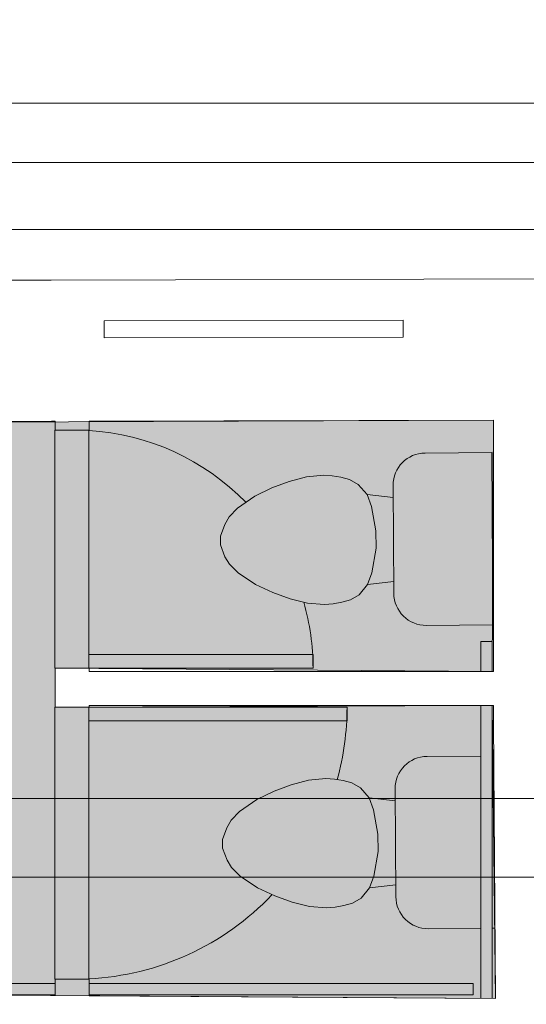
# Model space of a CAD drawing. Header units: millimetres. Extents: x -68772 to 137055, y -73300 to 19650.
# Tile 86 of 125: x 42349 to 43840, y 6536 to 9431. Entities that reach past the tile are written whole.
import ezdxf
from ezdxf.enums import TextEntityAlignment as Align

# ---------------------------------------------------------------- set-up
doc = ezdxf.new("R2010")
doc.units = ezdxf.units.MM
doc.header["$MEASUREMENT"] = 0
doc.set_wipeout_variables(frame=1)
doc.linetypes.add('Wipeout_Contour', pattern=[1000, 0, -1000])
for name, color, linetype in [('Dimensions', 7, 'Continuous'), ('Doors', 7, 'Continuous'), ('Nowe_Cut Pattern', 7, 'Continuous'), ('Plumbing Fixtures', 7, 'Continuous'), ('Room Tags', 7, 'Continuous'), ('Spot Elevations', 7, 'Continuous'), ('Windows', 7, 'Continuous')]:
    doc.layers.add(name, color=color, linetype=linetype)
for name, color, linetype, lineweight in [('Dimensions_Nr_pióra__7', 7, 'Continuous', 5), ('Doors_Nr_pióra__7', 7, 'Continuous', 5), ('Nowe_Metryczki pomieszczeń ARCHICADa_Nr_pióra__1', 7, 'Continuous', 18), ('Nowe_Walls_Nr_pióra__93', 7, 'Continuous', 20), ('Pipes_Nr_pióra__3', 7, 'Continuous', 18), ('Plumbing Fixtures_Nr_pióra__7', 7, 'Continuous', 5), ('Room Tags_Nr_pióra__7', 7, 'Continuous', 5), ('Spot Elevations_Nr_pióra__7', 7, 'Continuous', 5), ('Walls_Nr_pióra__93', 7, 'Continuous', 20), ('Windows_Nr_pióra__7', 7, 'Continuous', 5)]:
    doc.layers.add(name, color=color, linetype=linetype, lineweight=lineweight)
doc.styles.add('GENERATED_STYLE_1', font='arial.ttf')
doc.styles.add('GENERATED_STYLE_2', font='arialbd.ttf')
doc.dimstyles.new('GENERATED_STYLE__8', dxfattribs={"dimtxt": 100, "dimasz": 40.305087, "dimexe": 0.18, "dimexo": 0.0625, "dimgap": 0.09, "dimtad": 1, "dimtih": 1, "dimtoh": 1, "dimdec": 0, "dimlfac": 0.1, "dimzin": 0, "dimdsep": 46, "dimtxsty": 'GENERATED_STYLE_1', "dimblk": 'ARROWHEAD_6', "dimblk1": 'ARROWHEAD_6', "dimblk2": 'ARROWHEAD_6', "dimcen": 0.09, "dimse1": 1, "dimse2": 1, "dimclrd": 7, "dimclre": 7, "dimclrt": 7, "dimadec": 1, "dimazin": 0, "dimtfac": 1, "dimtdec": 4, "dimtmove": 0, "dimatfit": 3, "dimfxl": 0, "dimtolj": 1, "dimtzin": 0, "dimarcsym": 0})
doc.dimstyles.new('GENERATED_STYLE__9', dxfattribs={"dimtxt": 100, "dimasz": 40.305087, "dimexe": 0.18, "dimexo": 0.0625, "dimgap": 0.09, "dimtad": 1, "dimdec": 0, "dimlfac": 0.1, "dimzin": 0, "dimdsep": 46, "dimtxsty": 'GENERATED_STYLE_1', "dimblk": 'ARROWHEAD_6', "dimblk1": 'ARROWHEAD_6', "dimblk2": 'ARROWHEAD_6', "dimcen": 0.09, "dimse1": 1, "dimse2": 1, "dimclrd": 7, "dimclre": 7, "dimclrt": 7, "dimadec": 1, "dimazin": 0, "dimtfac": 1, "dimtdec": 4, "dimtmove": 0, "dimatfit": 3, "dimfxl": 0, "dimtolj": 1, "dimtzin": 0, "dimarcsym": 0})

# ---------------------------------------------------------------- blocks, each defined once
blk = doc.blocks.new('12. WC_1_12', base_point=(41847.9, 7647.9))
at = {"layer": 'Nowe_Cut Pattern', "linetype": 'Continuous', "lineweight": 18}
blk.add_hatch(color=255, dxfattribs=at).paths.add_polyline_path([(40257.4, 6576.1), (43748.9, 6552.2), (43739.4, 7414.3), (42453.4, 7409.3), (42453.4, 7524.3), (43739.4, 7514.3), (43743.4, 8253.4), (40241.5, 8239.4)])
at = {"layer": 'Nowe_Metryczki pomieszczeń ARCHICADa_Nr_pióra__1', "color": 7, "linetype": 'Continuous', "lineweight": 18}
for p, q in [((41410.9, 7647.9), (42284.9, 7647.9)), ((41410.9, 7459.4), (41410.9, 7647.9)), ((42284.9, 7647.9), (42284.9, 7459.4)), ((42284.9, 7459.4), (41410.9, 7459.4))]:
    blk.add_line(p, q, dxfattribs=at)
at = {"layer": 'Nowe_Metryczki pomieszczeń ARCHICADa_Nr_pióra__1', "color": 7, "lineweight": 18}
for tag, height, style, p in [('ROOM_NAME', 120, 'GENERATED_STYLE_2', (41410.9, 7809.1)), ('ROOM_AREA', 120, 'GENERATED_STYLE_1', (41510.9, 7620.5)), ('DUMMY_342', 120, 'GENERATED_STYLE_1', (41941, 7620.5)), ('DUMMY_343', 80, 'GENERATED_STYLE_1', (42124.2, 7629.7))]:
    blk.add_attdef(tag, text='', height=height, dxfattribs=dict(at, style=style)).set_placement(p, align=Align.TOP_LEFT)
blk = doc.blocks.new('Окно_одинарное - Окно_одинарное-8939767-Rzut')
at = {"layer": 'Windows_Nr_pióra__7', "color": 7, "linetype": 'Continuous', "lineweight": 5}
for p, q in [((-440, -82.5), (-440, -32.5)), ((-440, -32.5), (440, -32.5)), ((440, -32.5), (440, -82.5)), ((440, -82.5), (-440, -82.5))]:
    blk.add_line(p, q, dxfattribs=at)
blk = doc.blocks.new('Дверь_порог_ - Дверь-8971681-Rzut')
at = {"layer": 'Doors_Nr_pióra__7', "color": 7, "linetype": 'Continuous', "lineweight": 5}
for p, q in [((400, 51), (-400, 51)), ((-400, -49), (-400, 51)), ((400, -49), (400, 51)), ((-400, -49), (400, -49)), ((360, -809), (360, -49)), ((400, -50), (400, -809)), ((400, -809), (360, -809))]:
    blk.add_line(p, q, dxfattribs=at)
for start, end in [(182.8745, 226.3829), (254.5574, 270)]:
    blk.add_arc((400, -9), 800, start, end, dxfattribs=at)
blk = doc.blocks.new('Дверь_порог_ - Дверь-8971682-Rzut', base_point=(0, 0))
at = {"layer": 'Doors_Nr_pióra__7', "color": 7, "linetype": 'Continuous', "lineweight": 5}
for p, q in [((350, 709), (310, 709)), ((310, 709), (310, 49)), ((350, 50), (350, 709)), ((-350, 49), (-350, -51)), ((-350, 49), (350, 49)), ((350, 49), (350, -51)), ((350, -51), (-350, -51))]:
    blk.add_line(p, q, dxfattribs=at)
for start, end in [(90, 106.0531), (134.159, 176.7148)]:
    blk.add_arc((350, 9), 700, start, end, dxfattribs=at)
blk = doc.blocks.new('Туалет-Домашний-3D - Туалет-Домашний-3D-V8-Rzut')
at = {"layer": 'Plumbing Fixtures_Nr_pióra__7', "color": 7, "linetype": 'Continuous', "lineweight": 5}
for p, q in [((-253.4, 489.9), (-253.4, 494.7)), ((253.4, 494.7), (253.4, 486.6)), ((-253.4, 298.5), (-253.4, 456.6)), ((253.4, 453.2), (253.4, 298.5)), ((158.8, 203.8), (-158.8, 203.8)), ((-123.5, 203.8), (-132.3, 127)), ((123.5, 203.8), (132.3, 127)), ((-25.4, 152.4), (-97.4, 139.7)), ((25.4, 152.4), (-25.4, 152.4)), ((97.4, 139.7), (25.4, 152.4)), ((-132.3, 127), (-162.6, 101.6)), ((-97.4, 139.7), (-132.3, 127)), ((132.3, 127), (97.4, 139.7)), ((162.6, 101.6), (132.3, 127)), ((-162.6, 101.6), (-177, 76.2)), ((177, 76.2), (162.6, 101.6)), ((-177, 76.2), (-183.8, 50.8)), ((183.8, 50.8), (177, 76.2)), ((-183.8, 50.8), (-188.3, 25.3)), ((188.3, 25.3), (183.8, 50.8)), ((-188.3, 25.3), (-190.5, 0)), ((190.5, 0), (188.3, 25.3)), ((-190.5, 0), (-186.1, -50.6)), ((186.1, -50.6), (190.5, 0)), ((-186.1, -50.6), (-172.4, -101.6)), ((172.4, -101.6), (186.1, -50.6)), ((-172.4, -101.6), (-153.9, -152.4)), ((153.9, -152.4), (172.4, -101.6)), ((-153.9, -152.4), (-130.2, -203.2)), ((130.2, -203.2), (153.9, -152.4)), ((-130.2, -203.2), (-95, -254)), ((95, -254), (130.2, -203.2)), ((-95, -254), (-69.6, -279.4)), ((69.6, -279.4), (95, -254)), ((-69.6, -279.4), (-47.6, -292.1)), ((47.6, -292.1), (69.6, -279.4)), ((-47.6, -292.1), (-12.7, -304.8)), ((-12.7, -304.8), (12.7, -304.8)), ((12.7, -304.8), (47.6, -292.1))]:
    blk.add_line(p, q, dxfattribs=at)
for centre, start, end in [((-158.8, 298.5), 180, 270), ((158.8, 298.5), 270, 0)]:
    blk.add_arc(centre, 94.6, start, end, dxfattribs=at)
blk = doc.blocks.new('Туалет-Домашний-3D - Туалет-Домашний-3D-V9-Rzut')
at = {"layer": 'Plumbing Fixtures_Nr_pióra__7', "color": 7, "linetype": 'Continuous', "lineweight": 5}
for p, q in [((-253.4, 494.7), (253.4, 494.7)), ((-253.4, 298.5), (-253.4, 494.7)), ((253.4, 494.7), (253.4, 298.5)), ((158.8, 203.8), (-158.8, 203.8)), ((-123.5, 203.8), (-132.3, 127)), ((123.5, 203.8), (132.3, 127)), ((-25.4, 152.4), (-97.4, 139.7)), ((25.4, 152.4), (-25.4, 152.4)), ((97.4, 139.7), (25.4, 152.4)), ((-132.3, 127), (-162.6, 101.6)), ((-97.4, 139.7), (-132.3, 127)), ((132.3, 127), (97.4, 139.7)), ((162.6, 101.6), (132.3, 127)), ((-162.6, 101.6), (-177, 76.2)), ((177, 76.2), (162.6, 101.6)), ((-177, 76.2), (-183.8, 50.8)), ((183.8, 50.8), (177, 76.2)), ((-183.8, 50.8), (-188.3, 25.3)), ((188.3, 25.3), (183.8, 50.8)), ((-188.3, 25.3), (-190.5, 0)), ((190.5, 0), (188.3, 25.3)), ((-190.5, 0), (-186.1, -50.6)), ((186.1, -50.6), (190.5, 0)), ((-186.1, -50.6), (-172.4, -101.6)), ((172.4, -101.6), (186.1, -50.6)), ((-172.4, -101.6), (-153.9, -152.4)), ((153.9, -152.4), (172.4, -101.6)), ((-153.9, -152.4), (-130.2, -203.2)), ((130.2, -203.2), (153.9, -152.4)), ((-130.2, -203.2), (-95, -254)), ((95, -254), (130.2, -203.2)), ((-95, -254), (-69.6, -279.4)), ((69.6, -279.4), (95, -254)), ((-69.6, -279.4), (-47.6, -292.1)), ((47.6, -292.1), (69.6, -279.4)), ((-47.6, -292.1), (-12.7, -304.8)), ((-12.7, -304.8), (12.7, -304.8)), ((12.7, -304.8), (47.6, -292.1))]:
    blk.add_line(p, q, dxfattribs=at)
for centre, start, end in [((-158.8, 298.5), 180, 270), ((158.8, 298.5), 270, 0)]:
    blk.add_arc(centre, 94.6, start, end, dxfattribs=at)
blk = doc.blocks.new('iv_Помещение_Площадь - iv_Помещение_Площадь-55347-Rzut')
at = {"layer": 'Room Tags_Nr_pióra__7', "color": 7, "linetype": 'Continuous', "lineweight": 5}
blk.add_circle((0, 0), 250, dxfattribs=at)
blk = doc.blocks.new('Spot Elevations - Высотная отметка - Закрашенное значение-23738-Rzut', base_point=(-269.5, 0))
at = {"layer": 'Spot Elevations_Nr_pióra__7', "color": 7, "linetype": 'Continuous', "lineweight": 5}
blk.add_line((-419.5, 0), (430.5, 0), dxfattribs=at)
blk = doc.blocks.new('Spot Elevations - Высотная отметка - Закрашенное значение-23738-Rzut_E08', base_point=(-269.5, 0))
at = {"layer": 'Spot Elevations_Nr_pióra__7', "color": 7, "linetype": 'Continuous', "lineweight": 5}
blk.add_line((-144.5, 0), (705.5, 0), dxfattribs=at)
blk = doc.blocks.new('*D838')
at = {"layer": 'Dimensions_Nr_pióra__7', "color": 7, "linetype": 'Continuous', "lineweight": 5}
for p, q in [((39976.1, 12416.2), (39976.1, 12495.8)), ((44158.4, 12416.2), (44158.4, 12495.8)), ((39997.3, 12477.2), (39954.9, 12434.8)), ((39976.1, 12456), (44158.4, 12456)), ((44137.2, 12434.8), (44179.6, 12477.2)), ((44158.4, 12456), (44190.2, 12456))]:
    blk.add_line(p, q, dxfattribs=at)
at = {"color": 254, "linetype": 'Wipeout_Contour', "lineweight": 0, "ltscale": 175570.273029}
blk.add_wipeout([(41953.4, 12476), (42181.1, 12476), (42181.1, 12576), (41953.4, 12576)], dxfattribs=at).dxf.layer = 'Dimensions'
at = {"layer": 'Dimensions_Nr_pióra__7', "color": 7, "lineweight": 5, "insert": (41953.4, 12476), "char_height": 100, "attachment_point": 7, "style": 'GENERATED_STYLE_1'}
blk.add_mtext('\\A1;418', dxfattribs=at)
blk = doc.blocks.new('ARROWHEAD_6')
at = {"color": 0, "linetype": 'Continuous', "lineweight": 0}
for p, q in [((0, 0), (-1, 0)), ((-0.5, -0.5), (0.5, 0.5))]:
    blk.add_line(p, q, dxfattribs=at)
blk = doc.blocks.new('*D840')
at = {"layer": 'Dimensions_Nr_pióra__7', "color": 7, "linetype": 'Continuous', "lineweight": 5}
for p, q in [((38796.6, 12745.4), (38754.1, 12702.9)), ((38775.3, 12684.4), (38775.3, 12763.9)), ((44137.2, 12702.9), (44179.6, 12745.4)), ((44158.4, 12684.4), (44158.4, 12763.9)), ((38775.3, 12724.1), (44158.4, 12724.1)), ((44158.4, 12724.1), (44190.2, 12724.1))]:
    blk.add_line(p, q, dxfattribs=at)
at = {"color": 254, "linetype": 'Wipeout_Contour', "lineweight": 0, "ltscale": 173583.18588}
blk.add_wipeout([(41353, 12744.1), (41580.7, 12744.1), (41580.7, 12844.1), (41353, 12844.1)], dxfattribs=at).dxf.layer = 'Dimensions'
at = {"layer": 'Dimensions_Nr_pióra__7', "color": 7, "lineweight": 5, "insert": (41353, 12744.1), "char_height": 100, "attachment_point": 7, "style": 'GENERATED_STYLE_1'}
blk.add_mtext('\\A1;538', dxfattribs=at)
blk = doc.blocks.new('*D845')
at = {"layer": 'Dimensions_Nr_pióra__7', "color": 7, "linetype": 'Continuous', "lineweight": 5}
for p, q in [((45202.8, 11061.3), (45160.3, 11103.8)), ((45181.6, 11082.5), (45181.6, 11114.4)), ((45221.3, 11082.5), (45141.8, 11082.5)), ((45181.6, 8669.4), (45181.6, 11082.5)), ((45160.3, 8690.6), (45202.8, 8648.1)), ((45221.3, 8669.4), (45141.8, 8669.4))]:
    blk.add_line(p, q, dxfattribs=at)
at = {"color": 254, "linetype": 'Wipeout_Contour', "lineweight": 0, "ltscale": 184720.283297}
blk.add_wipeout([(45161.6, 9762.1), (45161.6, 9989.8), (45061.6, 9989.8), (45061.6, 9762.1)], dxfattribs=at).dxf.layer = 'Dimensions'
at = {"layer": 'Dimensions_Nr_pióra__7', "color": 7, "lineweight": 5, "insert": (45161.6, 9762.1), "char_height": 100, "attachment_point": 7, "rotation": 90, "style": 'GENERATED_STYLE_1'}
blk.add_mtext('\\A1;241', dxfattribs=at)

msp = doc.modelspace()

# ---------------------------------------------------------------- linework, layer by layer
at = {"layer": 'Nowe_Cut Pattern', "color": 255, "linetype": 'Continuous', "lineweight": 18, "flags": 128}
msp.add_lwpolyline([(40257.4, 6576.1), (43748.9, 6552.2), (43739.4, 7414.3), (42453.4, 7409.3), (42453.4, 7524.3), (43739.4, 7514.3), (43743.4, 8253.4), (40241.5, 8239.4)], close=True, dxfattribs=at)
at = {"layer": 'Nowe_Walls_Nr_pióra__93', "color": 7, "linetype": 'Continuous', "lineweight": 20}
for p, q in [((42553.4, 8224.3), (42453.4, 8224.3)), ((42553.4, 7524.3), (42453.4, 7524.3)), ((42553.4, 7409.3), (42453.4, 7409.3)), ((42553.4, 6609.3), (42453.4, 6609.3))]:
    msp.add_line(p, q, dxfattribs=at)
at = {"layer": 'Pipes_Nr_pióra__3', "color": 7, "linetype": 'Continuous', "lineweight": 18}
for p, q in [((43706, 7602.8), (43706, 7514.3)), ((43706, 7602.8), (43739.4, 7602.8)), ((43739.4, 7514.3), (43739.4, 7602.8)), ((43706, 7414.3), (43706, 6552.5)), ((43739.4, 6552.3), (43739.4, 7414.3)), ((42453.4, 6596.8), (41714.1, 6596.8)), ((43683.8, 6596.8), (42553.4, 6596.8)), ((42118.1, 6563.4), (42453.4, 6563.4)), ((42553.4, 6563.4), (43683.8, 6563.4))]:
    msp.add_line(p, q, dxfattribs=at)
for start_param, end_param in [(0, 1.570796), (1.570796, 3.141593), (4.712389, 6.021386), (3.403392, 4.712389)]:
    msp.add_ellipse((43683.8, 6580.1), major_axis=(0, 16.7), ratio=0.009145, start_param=start_param, end_param=end_param, dxfattribs=at)
at = {"layer": 'Walls_Nr_pióra__93', "color": 7, "linetype": 'Continuous', "lineweight": 20}
for p, q in [((42442.1, 8665.6), (40077.6, 8655.9)), ((44158.4, 8669.4), (42442.1, 8665.6)), ((42553.4, 8250.8), (43743.4, 8253.4)), ((43743.4, 8253.4), (43743.4, 7514.3)), ((40242.5, 8241.5), (42443.4, 8250.6)), ((42443.4, 8250.6), (42453.4, 8250.6)), ((42453.4, 8250.6), (42453.4, 8224.3)), ((42552.4, 8224.3), (42553.4, 8224.3)), ((42553.4, 8224.3), (42553.4, 8250.8)), ((42453.4, 7524.3), (42453.4, 7409.3)), ((42553.4, 7524.3), (42552.4, 7524.3)), ((42553.4, 7514.3), (42553.4, 7524.3)), ((43743.4, 7514.3), (42553.4, 7514.3)), ((42553.4, 7409.3), (42553.4, 7414.3)), ((42553.4, 7414.3), (43743.4, 7414.3)), ((43743.4, 7414.3), (43743.4, 7368.4)), ((42552.4, 7409.3), (42553.4, 7409.3)), ((43743.4, 7368.4), (43748.9, 6552.2)), ((42453.4, 6609.3), (42453.4, 6561.1)), ((42553.4, 6609.3), (42552.4, 6609.3)), ((42553.4, 6560.4), (42553.4, 6609.3)), ((42453.4, 6561.1), (41670, 6566.4)), ((43748.9, 6552.2), (42553.4, 6560.4))]:
    msp.add_line(p, q, dxfattribs=at)

# ---------------------------------------------------------------- block references
at = {"layer": 'Doors', "color": 7, "linetype": 'Continuous', "lineweight": 5, "zscale": 1000}
for name, p, rotation in [('Дверь_порог_ - Дверь-8971682-Rzut', (42503.4, 7874.3), 270), ('Дверь_порог_ - Дверь-8971681-Rzut', (42503.4, 7009.3), 90)]:
    msp.add_blockref(name, p, dxfattribs=dict(at, rotation=rotation))
at = {"layer": 'Nowe_Cut Pattern', "color": 7, "linetype": 'Continuous', "lineweight": 18}
msp.add_blockref('12. WC_1_12', (41847.9, 7647.9), dxfattribs=at).add_auto_attribs({'ROOM_NAME': '12. WC', 'ROOM_AREA': 'A: 5,7', 'DUMMY_342': ' m', 'DUMMY_343': '2'})
at = {"layer": 'Plumbing Fixtures', "color": 7, "linetype": 'Continuous', "lineweight": 5, "zscale": 1000}
for name, p, rotation in [('Туалет-Домашний-3D - Туалет-Домашний-3D-V9-Rzut', (43245.1, 7901.4), 270.3847055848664), ('Туалет-Домашний-3D - Туалет-Домашний-3D-V8-Rzut', (43251.1, 7009.3), 270.3847055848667)]:
    msp.add_blockref(name, p, dxfattribs=dict(at, rotation=rotation))
at = {"layer": 'Room Tags', "color": 7, "linetype": 'Continuous', "lineweight": 5, "xscale": 49.99999999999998, "yscale": 49.99999999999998, "zscale": 1000}
msp.add_blockref('iv_Помещение_Площадь - iv_Помещение_Площадь-55347-Rzut', (39373.4, 0), dxfattribs=at)
at = {"layer": 'Spot Elevations', "color": 7, "linetype": 'Continuous', "lineweight": 5, "xscale": 49.99999999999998, "yscale": 49.99999999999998, "zscale": 1000}
for name, p in [('Spot Elevations - Высотная отметка - Закрашенное значение-23738-Rzut', (16729.7, 9185.4)), ('Spot Elevations - Высотная отметка - Закрашенное значение-23738-Rzut_E08', (12313.4, 9011.2)), ('Spot Elevations - Высотная отметка - Закрашенное значение-23738-Rzut', (22465.4, 8813.8)), ('Spot Elevations - Высотная отметка - Закрашенное значение-23738-Rzut', (27601.2, 7140.8)), ('Spot Elevations - Высотная отметка - Закрашенное значение-23738-Rzut', (12050.6, 6909.7))]:
    msp.add_blockref(name, p, dxfattribs=at)
at = {"layer": 'Windows', "color": 7, "linetype": 'Continuous', "lineweight": 5, "zscale": 1000, "rotation": 0.126192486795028}
msp.add_blockref('Окно_одинарное - Окно_одинарное-8939767-Rzut', (43037.7, 8579.4), dxfattribs=at)

# ---------------------------------------------------------------- next in the draw order: dimensions: what is measured, and where the dimension line sits
at = {"layer": 'Dimensions', "color": 7, "linetype": 'Continuous', "lineweight": 5}
dim = msp.add_linear_dim(base=(44158.4, 12456), p1=(39976.1, 8655.9), p2=(44158.4, 8669.4), dimstyle='GENERATED_STYLE__8', dxfattribs=at)
dim.commit()
dim.dimension.update_dxf_attribs({"geometry": '*D838', "text_midpoint": (42067.8, 12526), "dimtype": 160})

# ---------------------------------------------------------------- next in the draw order: dimensions: what is measured, and where the dimension line sits
dim = msp.add_linear_dim(base=(44158.4, 12724.1), p1=(38775.3, 11082.5), p2=(44158.4, 8669.4), dimstyle='GENERATED_STYLE__8', dxfattribs=at)
dim.commit()
dim.dimension.update_dxf_attribs({"geometry": '*D840', "text_midpoint": (41467.4, 12794.1), "dimtype": 160})

# ---------------------------------------------------------------- next in the draw order: dimensions: what is measured, and where the dimension line sits
dim = msp.add_linear_dim(base=(45181.6, 11082.5), p1=(44158.4, 8669.4), p2=(38775.3, 11082.5), angle=90, dimstyle='GENERATED_STYLE__9', dxfattribs=at)
dim.commit()
dim.dimension.update_dxf_attribs({"geometry": '*D845', "text_midpoint": (45111.6, 9876.5), "dimtype": 160, "text_rotation": 90})

doc.saveas('drawing.dxf')
